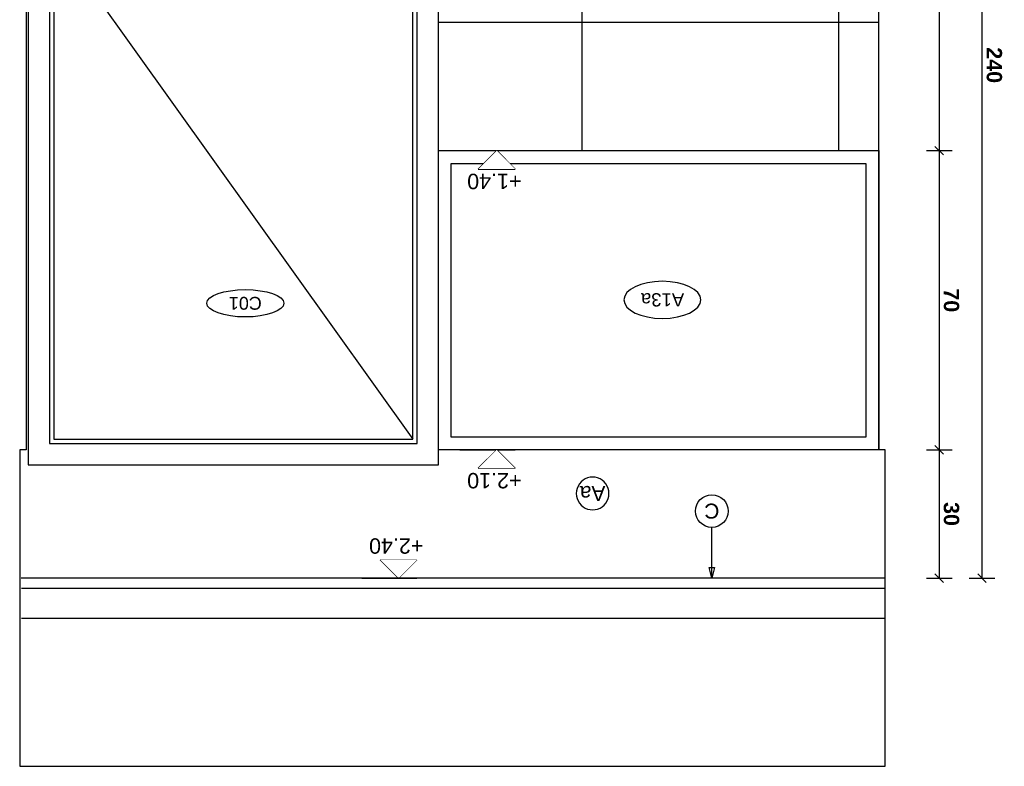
# Model space of a CAD drawing. Extents: x 1 to 126, y -14 to 17.
# Tile 86 of 131: x 73.86 to 76.16, y -6.11 to -4.36. Entities that reach past the tile are written whole.
import ezdxf
from ezdxf.enums import TextEntityAlignment as Align

# ---------------------------------------------------------------- set-up
doc = ezdxf.new("R2010")
doc.units = 0
doc.set_wipeout_variables(frame=1)
doc.header["$PDMODE"] = 3
for name, color, linetype in [('00 AC - YESO', 2, 'Continuous'), ('A-ALBA-0', 9, 'Continuous'), ('A-ALBA-1', 1, 'Continuous'), ('A-ANNO-PLANI @ 20', 1, 'Continuous'), ('A-ANNO-SIMB @ 20', 2, 'Continuous'), ('A-ANOT-COTA-PARC', 1, 'Continuous'), ('A-ANOT-NIVL @ 20', 2, 'Continuous'), ('A-ANOT-TTEC', 2, 'Continuous')]:
    doc.layers.add(name, color=color, linetype=linetype)
doc.layers.add('A-ALBA-4', color=2, linetype='Continuous', lineweight=25)
doc.styles.add('BIS-ANOT', font='swiss.ttf')
doc.styles.add('BIS-COTA', font='swissb.ttf')
doc.styles.add('BIS-TXT', font='swiss.ttf')
doc.styles.add('E5-100', font='micross.ttf')
doc.dimstyles.new('BIS-COTA-PARC', dxfattribs={"dimscale": 0, "dimtxt": 0.0018, "dimasz": 0.001, "dimexe": 0.0015, "dimexo": 0, "dimgap": 0.0005, "dimtad": 1, "dimdec": 0, "dimlfac": 100, "dimzin": 9, "dimdsep": 46, "dimtxsty": 'BIS-COTA', "dimblk": 'OBLIQUE', "dimcen": 2.5, "dimclrd": 256, "dimclre": 251, "dimclrt": 2, "dimadec": 1, "dimazin": 2, "dimtfac": 1, "dimtdec": 0, "dimtix": 1, "dimtmove": 2, "dimatfit": 3, "dimldrblk": 'DOT', "dimfxl": 0.0015, "dimfxlon": 1, "dimtolj": 1, "dimtzin": 0, "dimarcsym": 0})

# ---------------------------------------------------------------- blocks, each defined once
blk = doc.blocks.new('*U23')
at = {"color": 0}
for points in [[(0.96, 0), (0, 0), (0, 2.135), (0.96, 2.135)], [(0.91, 0), (0.05, 0), (0.05, 2.085), (0.91, 2.085)], [(0.9, 0), (0.06, 0), (0.06, 2.075), (0.9, 2.075)]]:
    blk.add_lwpolyline(points, close=True, dxfattribs=at)
at = {"color": 9, "linetype": 'ByBlock', "ltscale": 0.2}
for points in [[(0.06, 0.9), (0.9, 2.075)], [(0.06, 0.9), (0.9, 0)]]:
    blk.add_lwpolyline(points, dxfattribs=at)
at = {"color": 8}
blk.add_lwpolyline([(0.11, 0.9125, 1), (0.11, 0.8875), (0.235, 0.8875, 1), (0.235, 0.9125)], format="xyb", close=True, dxfattribs=at)
blk.add_arc((0.11, 0.9), 0.025, 30, 330, dxfattribs=at)
blk = doc.blocks.new('A-ANNO-NOM-2')
blk.add_wipeout([(0, -0.00191), (0.0003, -0.00189), (0.00059, -0.00182), (0.00087, -0.0017), (0.00112, -0.00155), (0.00135, -0.00135), (0.00155, -0.00112), (0.0017, -0.00087), (0.00182, -0.00059), (0.00189, -0.0003), (0.00191, 0), (0.00189, 0.0003), (0.00182, 0.00059), (0.0017, 0.00087), (0.00155, 0.00112), (0.00135, 0.00135), (0.00112, 0.00155), (0.00087, 0.0017), (0.00059, 0.00182), (0.0003, 0.00189), (0, 0.00191), (-0.0003, 0.00189), (-0.00059, 0.00182), (-0.00087, 0.0017), (-0.00112, 0.00155), (-0.00135, 0.00135), (-0.00155, 0.00112), (-0.0017, 0.00087), (-0.00182, 0.00059), (-0.00189, 0.0003), (-0.00191, 0), (-0.00189, -0.0003), (-0.00182, -0.00059), (-0.0017, -0.00087), (-0.00155, -0.00112), (-0.00135, -0.00135), (-0.00112, -0.00155), (-0.00087, -0.0017), (-0.00059, -0.00182), (-0.0003, -0.00189)])
blk.add_lwpolyline([(0, -0.00191), (0.0003, -0.00189), (0.00059, -0.00182), (0.00087, -0.0017), (0.00112, -0.00155), (0.00135, -0.00135), (0.00155, -0.00112), (0.0017, -0.00087), (0.00182, -0.00059), (0.00189, -0.0003), (0.00191, 0), (0.00189, 0.0003), (0.00182, 0.00059), (0.0017, 0.00087), (0.00155, 0.00112), (0.00135, 0.00135), (0.00112, 0.00155), (0.00087, 0.0017), (0.00059, 0.00182), (0.0003, 0.00189), (0, 0.00191), (-0.0003, 0.00189), (-0.00059, 0.00182), (-0.00087, 0.0017), (-0.00112, 0.00155), (-0.00135, 0.00135), (-0.00155, 0.00112), (-0.0017, 0.00087), (-0.00182, 0.00059), (-0.00189, 0.0003), (-0.00191, 0), (-0.00189, -0.0003), (-0.00182, -0.00059), (-0.0017, -0.00087), (-0.00155, -0.00112), (-0.00135, -0.00135), (-0.00112, -0.00155), (-0.00087, -0.0017), (-0.00059, -0.00182), (-0.0003, -0.00189)], close=True)
at = {"color": 1, "linetype": 'Continuous', "style": 'E5-100'}
blk.add_attdef('LETRA', text='', height=0.00175, dxfattribs=at).set_placement((0, 0), align=Align.MIDDLE_CENTER)
blk = doc.blocks.new('*U53')
blk.add_lwpolyline([(0, 0.00785), (0.00031, 0.0066), (-0.00031, 0.0066)], close=True)
blk.add_wipeout([(0, -0.00191), (0.0003, -0.00189), (0.00059, -0.00182), (0.00087, -0.0017), (0.00112, -0.00155), (0.00135, -0.00135), (0.00155, -0.00112), (0.0017, -0.00087), (0.00182, -0.00059), (0.00189, -0.0003), (0.00191, 0), (0.00189, 0.0003), (0.00182, 0.00059), (0.0017, 0.00087), (0.00155, 0.00112), (0.00135, 0.00135), (0.00112, 0.00155), (0.00087, 0.0017), (0.00059, 0.00182), (0.0003, 0.00189), (0, 0.00191), (-0.0003, 0.00189), (-0.00059, 0.00182), (-0.00087, 0.0017), (-0.00112, 0.00155), (-0.00135, 0.00135), (-0.00155, 0.00112), (-0.0017, 0.00087), (-0.00182, 0.00059), (-0.00189, 0.0003), (-0.00191, 0), (-0.00189, -0.0003), (-0.00182, -0.00059), (-0.0017, -0.00087), (-0.00155, -0.00112), (-0.00135, -0.00135), (-0.00112, -0.00155), (-0.00087, -0.0017), (-0.00059, -0.00182), (-0.0003, -0.00189)])
at = {"linetype": 'Continuous'}
blk.add_line((0, 0.00785), (0, 0.00191), dxfattribs=at)
blk.add_circle((0, 0), 0.00191)
at = {"color": 1, "linetype": 'Continuous', "style": 'E5-100'}
blk.add_attdef('LETRA', text='', height=0.00175, dxfattribs=at).set_placement((0, 0), align=Align.MIDDLE_CENTER)
blk = doc.blocks.new('CCA-PLANI1')
blk.add_wipeout([(0.225, 0), (0.2186, -0.0189), (0.2045, -0.0333), (0.1875, -0.0442), (0.1691, -0.0528), (0.15, -0.0596), (0.1305, -0.0652), (0.1108, -0.0696), (0.0908, -0.0732), (0.0708, -0.0759), (0.0506, -0.078), (0.0304, -0.0793), (0.0101, -0.0799), (-0.0101, -0.0799), (-0.0304, -0.0793), (-0.0506, -0.078), (-0.0708, -0.0759), (-0.0908, -0.0732), (-0.1108, -0.0696), (-0.1305, -0.0652), (-0.15, -0.0596), (-0.1691, -0.0528), (-0.1875, -0.0442), (-0.2045, -0.0333), (-0.2186, -0.0189), (-0.225, 0), (-0.2186, 0.0189), (-0.2045, 0.0333), (-0.1875, 0.0442), (-0.1691, 0.0528), (-0.15, 0.0596), (-0.1305, 0.0652), (-0.1108, 0.0696), (-0.0908, 0.0732), (-0.0708, 0.0759), (-0.0506, 0.078), (-0.0304, 0.0793), (-0.0101, 0.0799), (0.0101, 0.0799), (0.0304, 0.0793), (0.0506, 0.078), (0.0708, 0.0759), (0.0908, 0.0732), (0.1108, 0.0696), (0.1305, 0.0652), (0.15, 0.0596), (0.1691, 0.0528), (0.1875, 0.0442), (0.2045, 0.0333), (0.2186, 0.0189)])
blk.add_ellipse((0, 0), major_axis=(-0.225, 0), ratio=0.355556, start_param=-3.141592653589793, end_param=3.141592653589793)
at = {"color": 2, "style": 'E5-100'}
blk.add_attdef('TIPO', text='', height=0.075, rotation=360, dxfattribs=at).set_placement((0, 0), align=Align.MIDDLE_CENTER)
blk = doc.blocks.new('*U47')
at = {"color": 0, "linetype": 'Continuous'}
blk.add_line((-0.0043, 0), (0.00215, 0), dxfattribs=at)
at = {"color": 0, "linetype": 'Continuous', "ltscale": 5}
blk.add_lwpolyline([(-0.00215, -0.00215), (0.00215, -0.00215), (0, 0), (-0.00215, -0.00215)], dxfattribs=at)
blk.add_wipeout([(0, 0), (0.00215, -0.00215), (-0.00215, -0.00215)])
blk = doc.blocks.new('CCA-PLANI2')
blk.add_wipeout([(0.2358, 0), (0.2313, -0.0221), (0.2197, -0.0414), (0.2037, -0.0573), (0.1852, -0.0704), (0.1653, -0.0812), (0.1445, -0.09), (0.123, -0.0971), (0.1011, -0.1028), (0.0789, -0.1073), (0.0565, -0.1105), (0.0339, -0.1126), (0.0113, -0.1137), (-0.0113, -0.1137), (-0.0339, -0.1126), (-0.0565, -0.1105), (-0.0789, -0.1073), (-0.1011, -0.1028), (-0.123, -0.0971), (-0.1445, -0.09), (-0.1653, -0.0812), (-0.1852, -0.0704), (-0.2037, -0.0573), (-0.2197, -0.0414), (-0.2313, -0.0221), (-0.2358, 0), (-0.2313, 0.0221), (-0.2197, 0.0414), (-0.2037, 0.0573), (-0.1852, 0.0704), (-0.1653, 0.0812), (-0.1445, 0.09), (-0.123, 0.0971), (-0.1011, 0.1028), (-0.0789, 0.1073), (-0.0565, 0.1105), (-0.0339, 0.1126), (-0.0113, 0.1137), (0.0113, 0.1137), (0.0339, 0.1126), (0.0565, 0.1105), (0.0789, 0.1073), (0.1011, 0.1028), (0.123, 0.0971), (0.1445, 0.09), (0.1653, 0.0812), (0.1852, 0.0704), (0.2037, 0.0573), (0.2197, 0.0414), (0.2313, 0.0221)])
at = {"linetype": 'ByBlock', "ltscale": 0.5}
blk.add_ellipse((0, 0), major_axis=(-0.2358, 0), ratio=0.482753, start_param=-3.141592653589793, end_param=3.141592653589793, dxfattribs=at)
at = {"color": 2, "style": 'E5-100'}
for tag, p in [('TIPO', (-0.0031, 0.0846)), ('VAR', (-0.0031, -0.0199))]:
    blk.add_attdef(tag, text='', height=0.0813, rotation=360, dxfattribs=at).set_placement(p, align=Align.TOP_CENTER)
blk = doc.blocks.new('_Oblique')
at = {"color": 0, "lineweight": -2}
blk.add_line((-0.5, -0.5), (0.5, 0.5), dxfattribs=at)
blk = doc.blocks.new('*D254')
at = {"layer": 'A-ANOT-COTA-PARC', "color": 251, "lineweight": -2, "transparency": 16777216}
for p, q in [((75.978, -3.2676), (76.038, -3.2676)), ((75.978, -4.6676), (76.038, -4.6676))]:
    blk.add_line(p, q, dxfattribs=at)
at = {"layer": 'A-ANOT-COTA-PARC', "lineweight": -2, "transparency": 16777216}
blk.add_line((76.008, -3.2676), (76.008, -4.6676), dxfattribs=at)
at = {"layer": 'Defpoints', "color": 0, "transparency": 16777216}
for p in [(75.8667, -3.2676), (75.8667, -4.6676), (76.008, -4.6676)]:
    blk.add_point(p, dxfattribs=at)
at = {"layer": 'A-ANOT-COTA-PARC', "lineweight": -2, "transparency": 16777216, "xscale": 0.02, "yscale": 0.02, "zscale": 0.02}
for p, rotation in [((76.008, -3.2676), 90), ((76.008, -4.6676), 270)]:
    blk.add_blockref('_Oblique', p, dxfattribs=dict(at, rotation=rotation))
at = {"layer": 'A-ANOT-COTA-PARC', "color": 2, "transparency": 16777216, "insert": (76.0365, -3.9676), "char_height": 0.036, "attachment_point": 5, "rotation": 270, "style": 'BIS-COTA'}
blk.add_mtext('\\A1;140', dxfattribs=at)
blk = doc.blocks.new('_Dot')
at = {"color": 0, "linetype": 'ByBlock', "lineweight": -2}
blk.add_line((-0.5, 0), (-1, 0), dxfattribs=at)
at = {"color": 0, "linetype": 'ByBlock', "const_width": 0.5}
blk.add_lwpolyline([(-0.25, 0, 1), (0.25, 0, 1)], format="xyb", close=True, dxfattribs=at)
blk = doc.blocks.new('*D255')
at = {"layer": 'A-ANOT-COTA-PARC', "color": 251, "lineweight": -2, "transparency": 16777216}
for p, q in [((75.978, -4.6676), (76.038, -4.6676)), ((75.978, -5.3676), (76.038, -5.3676))]:
    blk.add_line(p, q, dxfattribs=at)
at = {"layer": 'A-ANOT-COTA-PARC', "lineweight": -2, "transparency": 16777216}
blk.add_line((76.008, -4.6676), (76.008, -5.3676), dxfattribs=at)
at = {"layer": 'Defpoints', "color": 0, "transparency": 16777216}
for p in [(75.8667, -4.6676), (75.8667, -5.3676), (76.008, -5.3676)]:
    blk.add_point(p, dxfattribs=at)
at = {"layer": 'A-ANOT-COTA-PARC', "lineweight": -2, "transparency": 16777216, "xscale": 0.02, "yscale": 0.02, "zscale": 0.02}
for p, rotation in [((76.008, -4.6676), 90), ((76.008, -5.3676), 270)]:
    blk.add_blockref('_Oblique', p, dxfattribs=dict(at, rotation=rotation))
at = {"layer": 'A-ANOT-COTA-PARC', "color": 2, "transparency": 16777216, "insert": (76.0365, -5.0176), "char_height": 0.036, "attachment_point": 5, "rotation": 270, "style": 'BIS-COTA'}
blk.add_mtext('\\A1;70', dxfattribs=at)
blk = doc.blocks.new('*D256')
at = {"layer": 'A-ANOT-COTA-PARC', "color": 251, "lineweight": -2, "transparency": 16777216}
for p, q in [((75.978, -5.3676), (76.038, -5.3676)), ((75.978, -5.6677), (76.038, -5.6677))]:
    blk.add_line(p, q, dxfattribs=at)
at = {"layer": 'A-ANOT-COTA-PARC', "lineweight": -2, "transparency": 16777216}
blk.add_line((76.008, -5.3676), (76.008, -5.6677), dxfattribs=at)
at = {"layer": 'Defpoints', "color": 0, "transparency": 16777216}
for p in [(75.8817, -5.3676), (75.8817, -5.6677), (76.008, -5.6677)]:
    blk.add_point(p, dxfattribs=at)
at = {"layer": 'A-ANOT-COTA-PARC', "lineweight": -2, "transparency": 16777216, "xscale": 0.02, "yscale": 0.02, "zscale": 0.02}
for p, rotation in [((76.008, -5.3676), 90), ((76.008, -5.6677), 270)]:
    blk.add_blockref('_Oblique', p, dxfattribs=dict(at, rotation=rotation))
at = {"layer": 'A-ANOT-COTA-PARC', "color": 2, "transparency": 16777216, "insert": (76.0365, -5.5176), "char_height": 0.036, "attachment_point": 5, "rotation": 270, "style": 'BIS-COTA'}
blk.add_mtext('\\A1;30', dxfattribs=at)
blk = doc.blocks.new('*D257')
at = {"layer": 'A-ANOT-COTA-PARC', "color": 251, "lineweight": -2, "transparency": 16777216}
for p, q in [((76.0783, -3.2676), (76.1383, -3.2676)), ((76.0783, -5.6677), (76.1383, -5.6677))]:
    blk.add_line(p, q, dxfattribs=at)
at = {"layer": 'A-ANOT-COTA-PARC', "lineweight": -2, "transparency": 16777216}
blk.add_line((76.1083, -5.6677), (76.1083, -3.2676), dxfattribs=at)
at = {"layer": 'Defpoints', "color": 0, "transparency": 16777216}
for p in [(75.8667, -3.2676), (76.1083, -3.2676), (75.8817, -5.6677)]:
    blk.add_point(p, dxfattribs=at)
at = {"layer": 'A-ANOT-COTA-PARC', "lineweight": -2, "transparency": 16777216, "xscale": 0.02, "yscale": 0.02, "zscale": 0.02}
for p, rotation in [((76.1083, -3.2676), 90), ((76.1083, -5.6677), 270)]:
    blk.add_blockref('_Oblique', p, dxfattribs=dict(at, rotation=rotation))
at = {"layer": 'A-ANOT-COTA-PARC', "color": 2, "transparency": 16777216, "insert": (76.1368, -4.4676), "char_height": 0.036, "attachment_point": 5, "rotation": 270, "style": 'BIS-COTA'}
blk.add_mtext('\\A1;240', dxfattribs=at)
blk = doc.blocks.new('*U171')
at = {"color": 0, "linetype": 'Continuous'}
blk.add_line((-0.0043, 0), (0.00215, 0), dxfattribs=at)
at = {"color": 0, "linetype": 'Continuous', "ltscale": 5}
blk.add_lwpolyline([(-0.00215, 0.00215), (0.00215, 0.00215), (0, 0), (-0.00215, 0.00215)], dxfattribs=at)
blk.add_wipeout([(0, 0), (0.00215, 0.00215), (-0.00215, 0.00215)])

msp = doc.modelspace()

# ---------------------------------------------------------------- hatches: boundary and pattern name
at = {"layer": 'A-ALBA-0'}
h = msp.add_hatch(dxfattribs=at)
h.set_pattern_fill('_USER', color=256, scale=0.3, angle=180, pattern_type=0)
h.set_pattern_definition([(180, (75.86674, -4.66756), (-4e-16, -0.3), [])])
h.paths.add_polyline_path([(75.8667, -4.6676), (74.8363, -4.6676), (74.8363, -3.2676), (75.8667, -3.2676)])
h = msp.add_hatch(dxfattribs=at)
h.set_pattern_fill('_USER', color=256, scale=0.6, angle=270, pattern_type=0)
h.set_pattern_definition([(90, (0.17245, -23.8848), (-0.6, 9e-16), [])])
h.paths.add_polyline_path([(75.8667, -4.6676), (74.8363, -4.6676), (74.8363, -3.2676), (75.8667, -3.2676)])

# ---------------------------------------------------------------- linework, layer by layer
at = {"color": 6, "ltscale": 0.01}
msp.add_line((75.8818, -5.7621), (73.8602, -5.7621), dxfattribs=at)
at = {"layer": '00 AC - YESO'}
msp.add_line((75.8818, -5.6921), (73.8602, -5.6921), dxfattribs=at)
at = {"layer": 'A-ALBA-1'}
for points in [[(74.8363, -4.6676), (75.8667, -4.6676), (75.8667, -5.3676), (74.8363, -5.3676)], [(74.8663, -4.6976), (75.8367, -4.6976), (75.8367, -5.3376), (74.8663, -5.3376)]]:
    msp.add_lwpolyline(points, close=True, dxfattribs=at)
at = {"layer": 'A-ALBA-4'}
msp.add_lwpolyline([(75.8817, -6.1079), (75.8817, -5.3676), (75.8667, -5.3676), (75.8667, -3.2676), (73.8713, -3.2676), (73.8713, -5.3676), (73.8563, -5.3676), (73.8563, -6.1079)], close=True, dxfattribs=at)

# ---------------------------------------------------------------- block references
at = {"layer": 'A-ALBA-1', "xscale": -1, "rotation": 180}
msp.add_blockref('*U23', (73.8763, -3.2676), dxfattribs=at)

# ---------------------------------------------------------------- texts
at = {"layer": 'A-ANOT-TTEC', "insert": (74.8011, -5.574), "char_height": 0.036, "attachment_point": 7, "rotation": 180, "style": 'BIS-TXT'}
msp.add_mtext_dynamic_manual_height_columns('+2.40', width=0.605992, gutter_width=0.025, heights=[0], dxfattribs=at)

# ---------------------------------------------------------------- dimensions: what is measured, and where the dimension line sits
at = {"layer": 'A-ANOT-COTA-PARC'}
for base, p1, p2, picture, middle in [((76.008, -4.6676), (75.8667, -3.2676), (75.8667, -4.6676), '*D254', (76.0365, -3.9676)), ((76.1083, -3.2676), (75.8817, -5.6677), (75.8667, -3.2676), '*D257', (76.1368, -4.4676)), ((76.008, -5.3676), (75.8667, -4.6676), (75.8667, -5.3676), '*D255', (76.0365, -5.0176)), ((76.008, -5.6677), (75.8817, -5.3676), (75.8817, -5.6677), '*D256', (76.0365, -5.5176))]:
    dim = msp.add_linear_dim(base=base, p1=p1, p2=p2, angle=270, dimstyle='BIS-COTA-PARC', override={"dimscale": 0, "dimtix": 1, "dimtofl": 1, "dimtmove": 2, "dimatfit": 3}, dxfattribs=at)
    dim.commit()
    dim.dimension.update_dxf_attribs({"geometry": picture, "text_midpoint": middle})

# ---------------------------------------------------------------- next in the draw order: block references
at = {"layer": 'A-ANNO-PLANI @ 20'}
ref = msp.add_blockref('CCA-PLANI2', (75.3602, -5.0167), dxfattribs=dict(at, xscale=-0.3818455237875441, yscale=0.3818455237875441, zscale=0.3818455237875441, rotation=180))
ref.add_attrib('TIPO', 'A13a', dxfattribs={"layer": '0', "color": 2, "height": 0.03102, "rotation": 180, "style": 'E5-100'}).set_placement((75.3607, -5.0321), align=Align.TOP_CENTER)
at = {"layer": 'A-ANNO-PLANI @ 20', "xscale": 0.400175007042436, "yscale": 0.400175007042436, "zscale": 0.400175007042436, "rotation": 179.9999999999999}
msp.add_blockref('CCA-PLANI1', (74.3843, -5.0247), dxfattribs=at).add_auto_attribs({'TIPO': 'C01'})
at = {"layer": 'A-ANNO-SIMB @ 20', "linetype": 'Continuous'}
ref = msp.add_blockref('A-ANNO-NOM-2', (75.1969, -5.4696), dxfattribs=dict(at, xscale=20, yscale=20, zscale=20, rotation=179.9999999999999))
ref.add_attrib('LETRA', 'Aa', dxfattribs={"layer": '0', "color": 1, "linetype": 'Continuous', "height": 0.035, "rotation": 180, "style": 'BIS-ANOT'}).set_placement((75.1969, -5.4696), align=Align.MIDDLE_CENTER)
at = {"layer": 'A-ANNO-SIMB @ 20', "linetype": 'Continuous', "xscale": 20, "yscale": 20, "zscale": 20, "rotation": 179.9999999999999}
msp.add_blockref('*U53', (75.476, -5.5108), dxfattribs=at).add_auto_attribs({'LETRA': 'C'})
at = {"layer": 'A-ANOT-NIVL @ 20', "xscale": 20, "yscale": 20, "zscale": 20, "rotation": 3.180844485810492e-08}
for name, p in [('*U47', (74.9725, -4.6676)), ('*U47', (74.9725, -5.3676)), ('*U171', (74.743, -5.6677))]:
    msp.add_blockref(name, p, dxfattribs=at)

# ---------------------------------------------------------------- next in the draw order: linework, layer by layer
at = {"layer": '00 AC - YESO'}
msp.add_line((75.8817, -5.6677), (73.8597, -5.6677), dxfattribs=at)

# ---------------------------------------------------------------- next in the draw order: texts
at = {"layer": 'A-ANOT-TTEC', "char_height": 0.036, "attachment_point": 7, "rotation": 180, "style": 'BIS-TXT'}
for s, insert in [('+1.40', (75.0307, -4.7211)), ('+2.10', (75.0307, -5.4211))]:
    msp.add_mtext_dynamic_manual_height_columns(s, width=0.605992, gutter_width=0.025, heights=[0], dxfattribs=dict(at, insert=insert))

doc.saveas('drawing.dxf')
